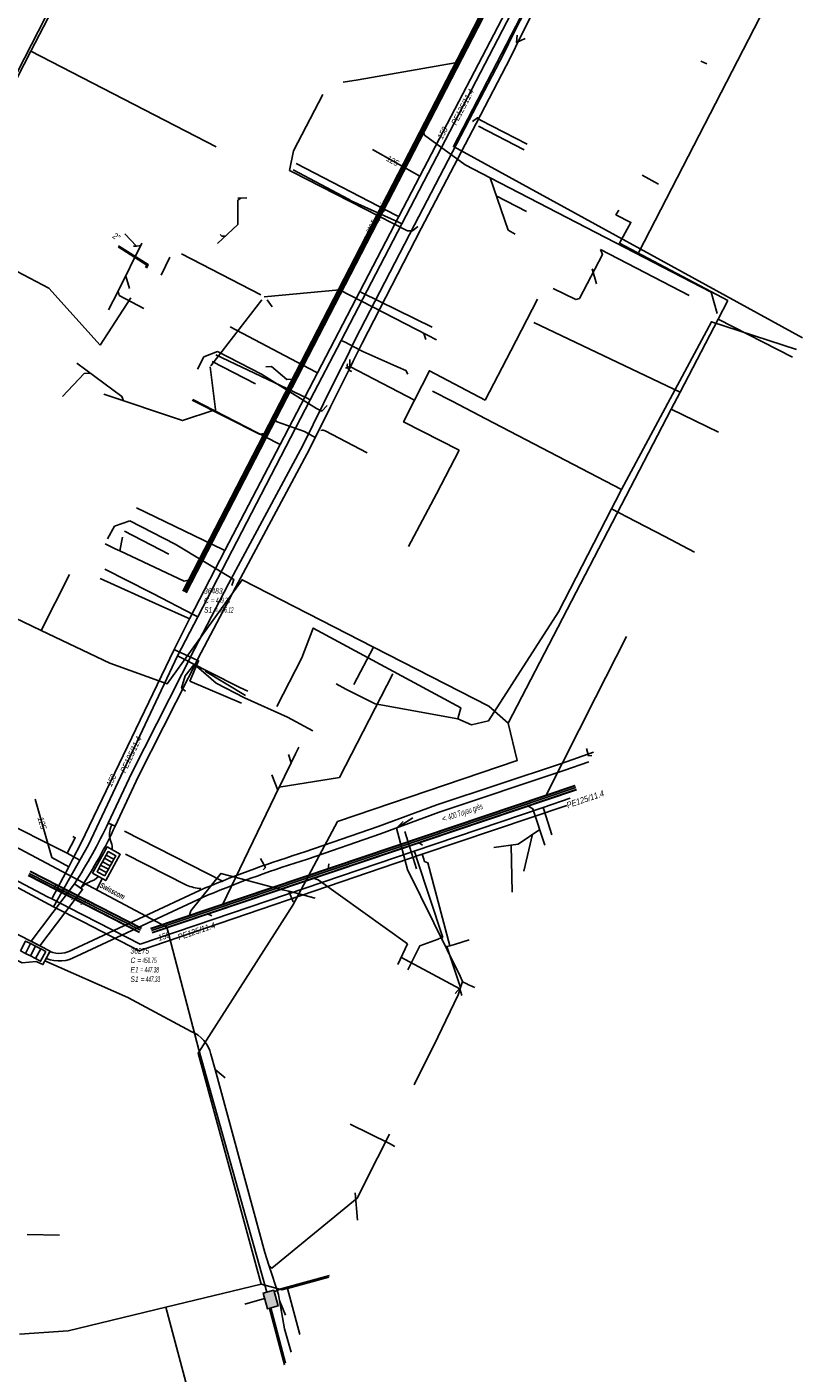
# Model space of a CAD drawing. Header units: metres. Extents: x 2695563 to 2696938, y 1260544 to 1262032.
# Tile 120 of 256: x 2696467 to 2696538, y 1260767 to 1260890. Entities that reach past the tile are written whole.
import ezdxf

# ---------------------------------------------------------------- set-up
doc = ezdxf.new("R2010")
doc.units = ezdxf.units.M
doc.header["$LTSCALE"] = 100
doc.linetypes.add('AUSGEZOGEN', pattern=[0])
doc.linetypes.add('STRICHLINIE2_S3', pattern=[0.25, 0.15, -0.1])
for name, color, linetype in [('Eau portable_Cadastre des conduites_Conduite', 171, 'AUSGEZOGEN'), ('Eau potable_Cadastre des conduites_Conduite_Texte', 171, 'AUSGEZOGEN'), ('EU_Cadastre des conduites', 24, 'AUSGEZOGEN'), ('EU_Cadastre des conduites – Texte', 7, 'AUSGEZOGEN'), ('EU_Cadastre des conduites_Regard normalisé – Texte', 24, 'AUSGEZOGEN'), ('Gaz_Cadastre des conduites_Conduite', 32, 'AUSGEZOGEN'), ('Gaz_Cadastre des conduites_Conduite_Texte', 32, 'AUSGEZOGEN'), ('Réseau électrique_Cadastre des conduite_Bord du tracé', 1, 'AUSGEZOGEN'), ('Réseau électrique_Cadastre des conduite_Tronçon de tracé', 1, 'AUSGEZOGEN'), ('Réseau électrique_Cadastre des conduite_Tronçon de tracé_Texte', 1, 'AUSGEZOGEN'), ('Réseau électrique_Cadastre des conduites_Ouvrage_Surface-Ligne-Point', 1, 'AUSGEZOGEN'), ('TV_Cadastre des conduites_CONDUITE', 92, 'AUSGEZOGEN'), ('Télécommunications_SW_Cadastre des conduites_Bord du tracé', 94, 'AUSGEZOGEN'), ('Télécommunications_SW_Cadastre des conduites_Ouvrage', 94, 'AUSGEZOGEN')]:
    doc.layers.add(name, color=color, linetype=linetype)
doc.styles.add('ARIAL', font='arial.ttf')
doc.styles.add('ARIALNARROW', font='ARIALN.TTF')
pattern_1 = [(0, (2703955, 1269100), (4050, 4050), [4050, -4050]), (90, (2703955, 1269100), (-4050, 4050), [4050, -4050])]
pattern_2 = [(0, (2708005, 1273150), (6075, 6075), [6075, -6075]), (90, (2708005, 1273150), (-6075, 6075), [6075, -6075])]

# ---------------------------------------------------------------- blocks, each defined once
blk = doc.blocks.new('COMPLEXOBJECT_1875')
at = {"layer": 'Réseau électrique_Cadastre des conduite_Bord du tracé', "color": 1, "linetype": 'AUSGEZOGEN', "transparency": 33554687}
for p, q in [((6474.12, 10817.32), (6473.49, 10817.62)), ((6470.38, 10812.06), (6470.96, 10811.66))]:
    blk.add_line(p, q, dxfattribs=at)
for centre, radius, start, end in [((6429.77, 10838.4), 48.4, 327.0258, 334.575), ((6429.62, 10838.48), 49.27, 327.0306, 334.5681)]:
    blk.add_arc(centre, radius, start, end, dxfattribs=at)
blk = doc.blocks.new('COMPLEXOBJECT_1877')
at = {"layer": 'Réseau électrique_Cadastre des conduite_Bord du tracé', "color": 1, "linetype": 'AUSGEZOGEN', "transparency": 33554687}
for p, q in [((6482.28, 10811.65), (6470.27, 10806.05)), ((6470.6, 10805.44), (6482.57, 10811.01)), ((6468.13, 10805.85), (6467.8, 10805.23))]:
    blk.add_line(p, q, dxfattribs=at)
for points in [[(6517.9, 10824.11), (6514.97, 10823.08), (6503.55, 10819.28), (6498.17, 10817.29), (6491.48, 10814.98)], [(6491.7, 10814.31), (6498.4, 10816.63), (6503.78, 10818.62), (6515.19, 10822.42), (6517.45, 10823.21)]]:
    blk.add_lwpolyline(points, dxfattribs=at)
for centre, radius, start, end in [((6521.8, 10716.82), 102.73, 107.1637, 112.6193), ((6521.81, 10716.74), 102.11, 107.1507, 112.6007), ((6469, 10808.07), 3.08, 247.0325, 301.3304), ((6469, 10808.07), 2.38, 248.4613, 302.2023)]:
    blk.add_arc(centre, radius, start, end, dxfattribs=at)
blk = doc.blocks.new('COMPLEXOBJECT_2136')
at = {"layer": 'Réseau électrique_Cadastre des conduite_Tronçon de tracé', "color": 1, "linetype": 'AUSGEZOGEN', "transparency": 33554687}
blk.add_line((6497.17, 10851.5), (6493.34, 10853.53), dxfattribs=at)
blk.add_arc((6493.11, 10853.1), 0.489, 62.2819, 109.8777, dxfattribs=at)
blk = doc.blocks.new('COMPLEXOBJECT_2741')
at = {"layer": 'Réseau électrique_Cadastre des conduite_Tronçon de tracé', "color": 1, "linetype": 'AUSGEZOGEN', "transparency": 33554687}
for centre, radius, start, end in [((6475.61, 10816.57), 2.01, 153.6168, 201.6259), ((6472.68, 10815.34), 1.16, 351.8584, 25.2031)]:
    blk.add_arc(centre, radius, start, end, dxfattribs=at)
blk = doc.blocks.new('COMPLEXOBJECT_2742')
at = {"layer": 'Réseau électrique_Cadastre des conduite_Tronçon de tracé', "color": 1, "linetype": 'AUSGEZOGEN', "transparency": 33554687}
for centre, radius, start, end in [((6471.11, 10814.21), 2.09, 288.4218, 314.5635), ((6472.25, 10810.74), 1.55, 108.0489, 144.6549)]:
    blk.add_arc(centre, radius, start, end, dxfattribs=at)
blk = doc.blocks.new('COMPLEXOBJECT_2745')
at = {"layer": 'Réseau électrique_Cadastre des conduite_Tronçon de tracé', "color": 1, "linetype": 'AUSGEZOGEN', "transparency": 33554687}
blk.add_line((6483.25, 10795.05), (6482.87, 10796.45), dxfattribs=at)
blk.add_lwpolyline([(6481.07, 10798.53), (6475.28, 10801.64), (6467.68, 10805.01)], dxfattribs=at)
blk.add_arc((6480, 10795.79), 2.94, 12.9023, 68.805, dxfattribs=at)
blk = doc.blocks.new('COMPLEXOBJECT_2748')
at = {"layer": 'Réseau électrique_Cadastre des conduite_Tronçon de tracé', "color": 1, "linetype": 'AUSGEZOGEN', "transparency": 33554687}
blk.add_line((6475.04, 10814.78), (6480.64, 10811.92), dxfattribs=at)
blk.add_arc((6482.5, 10816.99), 5.4, 249.7916, 264.0266, dxfattribs=at)

msp = doc.modelspace()

# ---------------------------------------------------------------- hatches: boundary and pattern name
at = {"layer": 'Réseau électrique_Cadastre des conduite_Bord du tracé', "lineweight": 18, "transparency": 33554687}
h = msp.add_hatch(dxfattribs=at)
h.set_pattern_fill('MUSTER', color=1, scale=6075, style=0, pattern_type=2)
h.set_pattern_definition(pattern_2)
h.paths.add_polyline_path([(2696474.45, 1260817.43), (2696475.09, 1260817.13), (2696477.22, 1260821.73), (2696481.8, 1260830.75), (2696482.96, 1260833.03), (2696486.08, 1260839), (2696492.88, 1260851.66), (2696494.79, 1260855.52), (2696496.46, 1260858.9), (2696496.87, 1260859.72), (2696497.68, 1260861.37), (2696503.1, 1260871.87), (2696508.11, 1260881.48), (2696511.26, 1260887.5), (2696512.17, 1260889.4), (2696515.24, 1260895.44), (2696520.61, 1260906.39), (2696524.48, 1260913.41), (2696523.87, 1260913.75), (2696519.99, 1260906.72), (2696514.61, 1260895.75), (2696511.54, 1260889.71), (2696510.63, 1260887.81), (2696507.49, 1260881.8), (2696502.48, 1260872.19), (2696497.06, 1260861.69), (2696496.24, 1260860.03), (2696495.84, 1260859.21), (2696494.16, 1260855.83), (2696492.26, 1260851.98), (2696485.46, 1260839.33), (2696482.34, 1260833.35), (2696481.18, 1260831.06), (2696476.59, 1260822.04)], flags=0)
h = msp.add_hatch(dxfattribs=at)
h.set_pattern_fill('MUSTER', color=1, scale=6075, style=0, pattern_type=2)
h.set_pattern_definition(pattern_2)
h.paths.add_polyline_path([(2696518.87, 1260823.92), (2696515.94, 1260822.89), (2696504.52, 1260819.09), (2696499.14, 1260817.1), (2696492.45, 1260814.79), (2696492.15, 1260814.69), (2696491.85, 1260814.6), (2696491.54, 1260814.5), (2696491.24, 1260814.41), (2696490.94, 1260814.31), (2696490.64, 1260814.21), (2696490.34, 1260814.11), (2696490.05, 1260814.01), (2696489.75, 1260813.91), (2696489.45, 1260813.81), (2696489.15, 1260813.71), (2696488.85, 1260813.6), (2696488.55, 1260813.5), (2696488.26, 1260813.39), (2696487.96, 1260813.29), (2696487.66, 1260813.18), (2696487.37, 1260813.07), (2696487.07, 1260812.96), (2696486.77, 1260812.85), (2696486.48, 1260812.74), (2696486.18, 1260812.63), (2696485.89, 1260812.52), (2696485.59, 1260812.4), (2696485.3, 1260812.29), (2696485.01, 1260812.17), (2696484.71, 1260812.06), (2696484.42, 1260811.94), (2696484.13, 1260811.82), (2696483.84, 1260811.7), (2696483.54, 1260811.58), (2696483.25, 1260811.46), (2696471.24, 1260805.86), (2696471.18, 1260805.83), (2696471.12, 1260805.79), (2696471.05, 1260805.76), (2696470.99, 1260805.73), (2696470.92, 1260805.7), (2696470.86, 1260805.67), (2696470.79, 1260805.64), (2696470.72, 1260805.62), (2696470.65, 1260805.6), (2696470.58, 1260805.58), (2696470.51, 1260805.56), (2696470.44, 1260805.54), (2696470.37, 1260805.53), (2696470.3, 1260805.52), (2696470.23, 1260805.51), (2696470.16, 1260805.5), (2696470.09, 1260805.5), (2696470.01, 1260805.5), (2696469.94, 1260805.5), (2696469.87, 1260805.5), (2696469.8, 1260805.5), (2696469.73, 1260805.51), (2696469.65, 1260805.52), (2696469.58, 1260805.53), (2696469.51, 1260805.54), (2696469.44, 1260805.56), (2696469.37, 1260805.57), (2696469.3, 1260805.59), (2696469.23, 1260805.62), (2696469.17, 1260805.64), (2696469.1, 1260805.66), (2696468.77, 1260805.04), (2696468.86, 1260805.01), (2696468.95, 1260804.97), (2696469.03, 1260804.94), (2696469.12, 1260804.92), (2696469.22, 1260804.89), (2696469.31, 1260804.87), (2696469.4, 1260804.85), (2696469.49, 1260804.84), (2696469.59, 1260804.82), (2696469.68, 1260804.81), (2696469.77, 1260804.8), (2696469.87, 1260804.8), (2696469.96, 1260804.8), (2696470.06, 1260804.8), (2696470.15, 1260804.8), (2696470.24, 1260804.81), (2696470.34, 1260804.82), (2696470.43, 1260804.83), (2696470.52, 1260804.85), (2696470.62, 1260804.87), (2696470.71, 1260804.89), (2696470.8, 1260804.91), (2696470.89, 1260804.94), (2696470.98, 1260804.97), (2696471.07, 1260805), (2696471.15, 1260805.03), (2696471.24, 1260805.07), (2696471.33, 1260805.11), (2696471.41, 1260805.15), (2696471.49, 1260805.2), (2696471.57, 1260805.25), (2696483.54, 1260810.82), (2696483.82, 1260810.94), (2696484.11, 1260811.06), (2696484.4, 1260811.18), (2696484.69, 1260811.3), (2696484.99, 1260811.41), (2696485.28, 1260811.53), (2696485.57, 1260811.64), (2696485.86, 1260811.76), (2696486.15, 1260811.87), (2696486.45, 1260811.98), (2696486.74, 1260812.09), (2696487.03, 1260812.2), (2696487.33, 1260812.31), (2696487.62, 1260812.42), (2696487.91, 1260812.53), (2696488.21, 1260812.63), (2696488.5, 1260812.74), (2696488.8, 1260812.84), (2696489.09, 1260812.95), (2696489.39, 1260813.05), (2696489.69, 1260813.15), (2696489.98, 1260813.25), (2696490.28, 1260813.35), (2696490.58, 1260813.45), (2696490.87, 1260813.55), (2696491.17, 1260813.65), (2696491.47, 1260813.75), (2696491.77, 1260813.84), (2696492.07, 1260813.94), (2696492.37, 1260814.03), (2696492.67, 1260814.12), (2696499.38, 1260816.44), (2696504.75, 1260818.43), (2696516.16, 1260822.23), (2696518.42, 1260823.02)], flags=0)
h = msp.add_hatch(dxfattribs=at)
h.set_pattern_fill('MUSTER', color=1, scale=6075, style=0, pattern_type=2)
h.set_pattern_definition(pattern_2)
h.paths.add_polyline_path([(2696475.09, 1260817.13), (2696474.46, 1260817.43), (2696474.37, 1260817.24), (2696474.28, 1260817.06), (2696474.19, 1260816.87), (2696474.1, 1260816.69), (2696474, 1260816.5), (2696473.91, 1260816.32), (2696473.82, 1260816.14), (2696473.72, 1260815.95), (2696473.63, 1260815.77), (2696473.53, 1260815.59), (2696473.44, 1260815.41), (2696473.34, 1260815.23), (2696473.24, 1260815.05), (2696473.14, 1260814.87), (2696473.04, 1260814.69), (2696472.94, 1260814.51), (2696472.84, 1260814.33), (2696472.74, 1260814.15), (2696472.64, 1260813.97), (2696472.53, 1260813.79), (2696472.43, 1260813.61), (2696472.32, 1260813.44), (2696472.22, 1260813.26), (2696472.11, 1260813.08), (2696472.01, 1260812.91), (2696471.9, 1260812.73), (2696471.79, 1260812.56), (2696471.68, 1260812.38), (2696471.57, 1260812.21), (2696471.46, 1260812.04), (2696471.35, 1260811.86), (2696471.93, 1260811.47), (2696472.04, 1260811.65), (2696472.15, 1260811.83), (2696472.27, 1260812), (2696472.38, 1260812.18), (2696472.49, 1260812.36), (2696472.6, 1260812.54), (2696472.71, 1260812.71), (2696472.81, 1260812.89), (2696472.92, 1260813.07), (2696473.03, 1260813.25), (2696473.13, 1260813.43), (2696473.24, 1260813.61), (2696473.34, 1260813.79), (2696473.45, 1260813.98), (2696473.55, 1260814.16), (2696473.65, 1260814.34), (2696473.75, 1260814.52), (2696473.85, 1260814.71), (2696473.95, 1260814.89), (2696474.05, 1260815.07), (2696474.15, 1260815.26), (2696474.25, 1260815.44), (2696474.34, 1260815.63), (2696474.44, 1260815.82), (2696474.53, 1260816), (2696474.63, 1260816.19), (2696474.72, 1260816.38), (2696474.82, 1260816.56), (2696474.91, 1260816.75), (2696475, 1260816.94)], flags=0)
h = msp.add_hatch(dxfattribs=at)
h.set_pattern_fill('MUSTER', color=1, scale=6075, style=0, pattern_type=2)
h.set_pattern_definition(pattern_2)
h.paths.add_polyline_path([(2696471.35, 1260811.86), (2696467.38, 1260806.61), (2696468.19, 1260806.19), (2696472.1, 1260811.36)], flags=0)
at = {"layer": 'Réseau électrique_Cadastre des conduites_Ouvrage_Surface-Ligne-Point', "lineweight": 18, "transparency": 33554687}
h = msp.add_hatch(dxfattribs=at)
h.set_pattern_fill('MUSTER', color=1, scale=4050, style=0, pattern_type=2)
h.set_pattern_definition(pattern_1)
h.paths.add_polyline_path([(2696472.99, 1260812.83), (2696474.21, 1260812.16), (2696475.54, 1260814.57), (2696474.34, 1260815.24)], flags=0)
h = msp.add_hatch(dxfattribs=at)
h.set_pattern_fill('MUSTER', color=1, scale=4050, style=0, pattern_type=2)
h.set_pattern_definition(pattern_1)
h.paths.add_polyline_path([(2696463.92, 1260806.06), (2696465.52, 1260805.15), (2696466.58, 1260804.62), (2696467.86, 1260804.77), (2696468.47, 1260804.47), (2696469.12, 1260805.71), (2696465.47, 1260807.6), (2696464.52, 1260807.32)], flags=0)
at = {"layer": 'Télécommunications_SW_Cadastre des conduites_Ouvrage', "transparency": 33554687}
msp.add_hatch(color=7, dxfattribs=at).paths.add_polyline_path([(2696489.59, 1260774.66), (2696488.62, 1260774.4), (2696489.02, 1260772.95), (2696489.99, 1260773.22)])

# ---------------------------------------------------------------- linework, layer by layer
at = {"layer": 'Eau portable_Cadastre des conduites_Conduite', "color": 7, "linetype": 'AUSGEZOGEN', "transparency": 33554687}
for p, q in [((2696502.98, 1260876.65), (2696512.65, 1260895.21)), ((2696502.98, 1260876.65), (2696498.64, 1260879.08)), ((2696500.84, 1260873.06), (2696491.66, 1260877.8)), ((2696501.04, 1260872.96), (2696502.98, 1260876.65)), ((2696497.48, 1260866.08), (2696501.04, 1260872.96)), ((2696501.04, 1260872.96), (2696500.84, 1260873.06)), ((2696493.61, 1260858.65), (2696497.48, 1260866.08)), ((2696497.48, 1260866.08), (2696497.68, 1260865.98)), ((2696497.68, 1260865.98), (2696504.08, 1260862.83)), ((2696493.41, 1260858.75), (2696485.6, 1260862.86)), ((2696490.19, 1260852.08), (2696493.61, 1260858.65)), ((2696493.61, 1260858.65), (2696493.41, 1260858.75)), ((2696490, 1260852.18), (2696482.19, 1260856.19)), ((2696485.13, 1260842.38), (2696490.19, 1260852.08)), ((2696490.19, 1260852.08), (2696490, 1260852.18)), ((2696484.93, 1260842.47), (2696477.03, 1260846.28)), ((2696481.89, 1260836.13), (2696485.13, 1260842.38)), ((2696485.13, 1260842.38), (2696484.93, 1260842.47)), ((2696479.1, 1260837.37), (2696473.69, 1260839.82)), ((2696481.69, 1260836.22), (2696479.1, 1260837.37)), ((2696480.47, 1260833.32), (2696481.89, 1260836.13)), ((2696481.89, 1260836.13), (2696481.69, 1260836.22)), ((2696471.95, 1260815.57), (2696480.47, 1260833.32)), ((2696480.47, 1260833.32), (2696480.67, 1260833.22)), ((2696481.92, 1260830.43), (2696486.65, 1260828.4)), ((2696502.46, 1260814.85), (2696514.26, 1260818.86)), ((2696514.26, 1260818.86), (2696516.74, 1260819.7)), ((2696514.26, 1260818.86), (2696514.32, 1260818.66)), ((2696514.32, 1260818.66), (2696515.06, 1260816.35)), ((2696471.18, 1260814.09), (2696471.95, 1260815.57)), ((2696502.46, 1260814.85), (2696502.53, 1260814.65)), ((2696502.53, 1260814.65), (2696502.66, 1260814.24)), ((2696502.66, 1260814.24), (2696505.06, 1260806.96)), ((2696469.27, 1260810.49), (2696471.94, 1260809.11)), ((2696471.94, 1260809.11), (2696472.17, 1260809)), ((2696504.75, 1260806.85), (2696504.65, 1260806.81)), ((2696505.06, 1260806.96), (2696504.75, 1260806.85))]:
    msp.add_line(p, q, dxfattribs=at)
for points in [[(2696475.34, 1260870.18), (2696477.98, 1260868.51), (2696477.86, 1260868.29)], [(2696480.67, 1260833.22), (2696482.71, 1260832.28), (2696481.92, 1260830.43)], [(2696470.83, 1260813.43), (2696469.29, 1260814.29), (2696467.76, 1260819.63)], [(2696469.27, 1260810.49), (2696468.89, 1260810.69), (2696465.78, 1260812.32), (2696464.33, 1260813.08), (2696461.73, 1260814.42)], [(2696469.27, 1260810.49), (2696470.83, 1260813.43), (2696471.18, 1260814.09)], [(2696472.17, 1260809), (2696477.36, 1260806.33), (2696502.46, 1260814.85)], [(2696504.65, 1260806.81), (2696502.96, 1260806.18), (2696501.86, 1260804)]]:
    msp.add_lwpolyline(points, dxfattribs=at)
at = {"layer": 'EU_Cadastre des conduites', "linetype": 'AUSGEZOGEN', "transparency": 33554687}
for p, q in [((2696481.28, 1260838.67), (2696519.8, 1260913.32)), ((2696481.29, 1260838.66), (2696519.81, 1260913.31)), ((2696481.31, 1260838.65), (2696519.83, 1260913.3)), ((2696481.54, 1260838.54), (2696520.06, 1260913.18)), ((2696481.56, 1260838.53), (2696520.08, 1260913.17)), ((2696481.58, 1260838.52), (2696520.1, 1260913.16)), ((2696517.16, 1260820.88), (2696478.32, 1260807.79)), ((2696517.17, 1260820.87), (2696478.33, 1260807.77)), ((2696517.18, 1260820.85), (2696478.33, 1260807.75)), ((2696517.29, 1260820.51), (2696478.45, 1260807.41)), ((2696517.3, 1260820.49), (2696478.45, 1260807.39)), ((2696517.3, 1260820.47), (2696478.46, 1260807.37)), ((2696477.29, 1260807.41), (2696467.11, 1260812.63)), ((2696477.3, 1260807.43), (2696467.12, 1260812.64)), ((2696477.31, 1260807.45), (2696467.13, 1260812.66)), ((2696477.48, 1260807.77), (2696467.3, 1260812.98)), ((2696477.49, 1260807.8), (2696467.31, 1260813.02)), ((2696477.49, 1260807.78), (2696467.31, 1260813))]:
    msp.add_line(p, q, dxfattribs=at)
at = {"layer": 'EU_Cadastre des conduites', "color": 255, "transparency": 33554687}
for p, q in [((2696481.43, 1260838.59), (2696519.95, 1260913.24)), ((2696517.23, 1260820.68), (2696478.39, 1260807.58)), ((2696477.39, 1260807.61), (2696467.21, 1260812.82))]:
    msp.add_line(p, q, dxfattribs=at)
at = {"layer": 'EU_Cadastre des conduites', "color": 24, "linetype": 'AUSGEZOGEN', "transparency": 33554687}
for p, q in [((2696523.01, 1260869.69), (2696538.32, 1260899.37)), ((2696529.23, 1260886.92), (2696528.68, 1260887.19)), ((2696524.81, 1260875.92), (2696523.32, 1260876.75)), ((2696511.04, 1260871.7), (2696509.4, 1260876.5)), ((2696486.31, 1260874.65), (2696487.13, 1260874.66)), ((2696512.74, 1260873.42), (2696509.96, 1260874.85)), ((2696484.45, 1260870.48), (2696486.3, 1260872.23)), ((2696511.68, 1260871.35), (2696511.04, 1260871.7)), ((2696476.77, 1260870.23), (2696477.01, 1260870.24)), ((2696479.29, 1260867.59), (2696480.08, 1260869.22)), ((2696481.16, 1260869.54), (2696488.42, 1260865.78)), ((2696527.61, 1260865.73), (2696519.49, 1260869.93)), ((2696519.15, 1260866.79), (2696518.73, 1260868.17)), ((2696476.39, 1260866.37), (2696476.04, 1260867.48)), ((2696474.48, 1260864.41), (2696475.36, 1260866.11)), ((2696488.71, 1260865.59), (2696495.6, 1260866.23)), ((2696483.84, 1260859.28), (2696488.49, 1260865.33)), ((2696489, 1260865.34), (2696489.45, 1260864.69)), ((2696503.52, 1260861.69), (2696503.34, 1260862.25)), ((2696483.76, 1260859.18), (2696484.3, 1260855.05)), ((2696493.45, 1260852.69), (2696492.42, 1260853.26)), ((2696475.74, 1260843.6), (2696475.5, 1260842.35)), ((2696490.93, 1260823.7), (2696491.19, 1260822.95)), ((2696489.41, 1260821.85), (2696489.97, 1260820.43)), ((2696511.96, 1260815.5), (2696513.95, 1260816.84)), ((2696512.47, 1260813.03), (2696513.29, 1260816.41)), ((2696503.22, 1260815.41), (2696502.8, 1260815.68)), ((2696509.75, 1260815.18), (2696511.96, 1260815.5)), ((2696511.43, 1260811.1), (2696511.34, 1260815.4)), ((2696486.29, 1260812.41), (2696484.75, 1260812.82)), ((2696494.65, 1260813.71), (2696494.56, 1260813.2)), ((2696490.39, 1260811.33), (2696486.29, 1260812.41)), ((2696491.37, 1260810.23), (2696490.97, 1260811.18)), ((2696483.94, 1260808.93), (2696483.47, 1260809.14)), ((2696500.94, 1260804.48), (2696501.84, 1260806.36)), ((2696469.99, 1260779.71), (2696467.03, 1260779.75))]:
    msp.add_line(p, q, dxfattribs=at)
for points in [[(2696495.94, 1260885.25), (2696497.31, 1260885.46), (2696506.19, 1260887.03)], [(2696507.1, 1260877.7), (2696503.38, 1260880.41), (2696503.28, 1260880.76)], [(2696530.17, 1260864.08), (2696529.64, 1260866.04), (2696509.4, 1260876.5), (2696507.1, 1260877.7)], [(2696486.3, 1260872.22), (2696486.31, 1260874.44), (2696486.59, 1260874.65)], [(2696477.7, 1260864.53), (2696475.45, 1260865.74), (2696475.36, 1260866.12), (2696477.53, 1260870.53)], [(2696475.96, 1260871.36), (2696477.02, 1260870.25), (2696477.42, 1260870.29)], [(2696484.7, 1260871.31), (2696484.85, 1260871.15), (2696485.18, 1260871.16)], [(2696515.17, 1260866.38), (2696517.25, 1260865.35), (2696517.57, 1260865.46), (2696519.69, 1260869.49), (2696519.49, 1260869.93)], [(2696504.49, 1260861.66), (2696503.67, 1260862.08), (2696495.6, 1260866.23)], [(2696471.57, 1260859.54), (2696475.69, 1260856.49), (2696475.85, 1260856.08)], [(2696470.26, 1260856.49), (2696472.25, 1260858.58), (2696472.78, 1260858.62)], [(2696488.87, 1260859.19), (2696489.4, 1260859.22), (2696490.79, 1260858.02), (2696491.25, 1260858.07)], [(2696474.04, 1260856.69), (2696481.24, 1260854.28), (2696484.03, 1260855.19)], [(2696482.13, 1260856.15), (2696488.29, 1260853.04), (2696488.68, 1260853.08)], [(2696492.42, 1260853.26), (2696489.83, 1260854.2), (2696489.69, 1260854.5)], [(2696474.15, 1260842.99), (2696475.09, 1260842.54), (2696475.5, 1260842.35), (2696481.38, 1260839.56), (2696481.77, 1260839.66)], [(2696521.88, 1260834.51), (2696519.05, 1260828.92), (2696514.54, 1260819.98)], [(2696500.5, 1260831.1), (2696495.6, 1260821.59), (2696490.1, 1260820.7)], [(2696491.9, 1260824.39), (2696491.58, 1260823.76), (2696491.19, 1260822.95), (2696489.97, 1260820.43), (2696490.1, 1260820.7), (2696484.9, 1260809.94)], [(2696514.41, 1260815.41), (2696513.31, 1260818.74), (2696512.79, 1260819.04)], [(2696484.79, 1260812.84), (2696482, 1260809.4), (2696481.86, 1260808.9)], [(2696493.39, 1260810.55), (2696490.97, 1260811.18), (2696490.39, 1260811.33)], [(2696501.84, 1260806.36), (2696493.66, 1260812.22), (2696493.13, 1260812.41)], [(2696506.8, 1260801.64), (2696506.62, 1260802.24), (2696501.23, 1260805.16)]]:
    msp.add_lwpolyline(points, dxfattribs=at)
at = {"layer": 'Gaz_Cadastre des conduites_Conduite', "color": 32, "linetype": 'AUSGEZOGEN', "transparency": 33554687}
for p, q in [((2696501.31, 1260872.29), (2696513.21, 1260895.16)), ((2696491.36, 1260877.23), (2696496.43, 1260874.53)), ((2696496.43, 1260874.53), (2696496.69, 1260874.39)), ((2696500.95, 1260872.46), (2696496.69, 1260874.39)), ((2696495.76, 1260861.62), (2696501.31, 1260872.29)), ((2696501.31, 1260872.29), (2696500.95, 1260872.46)), ((2696492.93, 1260856.18), (2696495.76, 1260861.62)), ((2696495.76, 1260861.62), (2696496.12, 1260861.44)), ((2696496.12, 1260861.44), (2696497.5, 1260860.72)), ((2696497.5, 1260860.72), (2696497.76, 1260860.6)), ((2696497.76, 1260860.6), (2696500.77, 1260859.26)), ((2696492.58, 1260856.35), (2696484.28, 1260860.3)), ((2696500.77, 1260859.26), (2696500.99, 1260859.16)), ((2696482.63, 1260836.32), (2696492.93, 1260856.18)), ((2696492.93, 1260856.18), (2696492.58, 1260856.35)), ((2696478.28, 1260838.57), (2696474.13, 1260840.67)), ((2696478.52, 1260838.45), (2696478.28, 1260838.57)), ((2696482.29, 1260836.5), (2696478.52, 1260838.45)), ((2696480.77, 1260832.75), (2696482.63, 1260836.32)), ((2696482.63, 1260836.32), (2696482.29, 1260836.5)), ((2696472.65, 1260815.44), (2696480.77, 1260832.75)), ((2696480.77, 1260832.75), (2696481.04, 1260832.62)), ((2696481.04, 1260832.62), (2696482.77, 1260831.73)), ((2696482.77, 1260831.73), (2696483.04, 1260831.59)), ((2696483.04, 1260831.59), (2696483.66, 1260831.28)), ((2696483.66, 1260831.28), (2696486.5, 1260829.84)), ((2696486.5, 1260829.84), (2696487.21, 1260829.49)), ((2696503.17, 1260814.58), (2696516.41, 1260819.04)), ((2696469.44, 1260809.77), (2696472.65, 1260815.44)), ((2696503.17, 1260814.58), (2696503.29, 1260814.22)), ((2696469.44, 1260809.77), (2696472.15, 1260808.38)), ((2696506.14, 1260806.32), (2696507.48, 1260806.73)), ((2696505.71, 1260806.2), (2696505.94, 1260806.26)), ((2696505.94, 1260806.26), (2696506.14, 1260806.32))]:
    msp.add_line(p, q, dxfattribs=at)
for points in [[(2696475.38, 1260870.27), (2696478.11, 1260868.55), (2696477.95, 1260868.24)], [(2696500.99, 1260859.16), (2696501.69, 1260858.85), (2696501.86, 1260858.52)], [(2696472.15, 1260808.38), (2696477.26, 1260805.74), (2696503.17, 1260814.58)], [(2696503.29, 1260814.22), (2696503.4, 1260813.9), (2696503.69, 1260813.8), (2696505.71, 1260806.2)], [(2696463.49, 1260812.88), (2696463.83, 1260812.72), (2696465.06, 1260812.11), (2696469.44, 1260809.77)], [(2696505.71, 1260806.2), (2696505.43, 1260806.13), (2696506.68, 1260802.39), (2696506.2, 1260801.84)]]:
    msp.add_lwpolyline(points, dxfattribs=at)
at = {"layer": 'Réseau électrique_Cadastre des conduite_Bord du tracé', "color": 1, "linetype": 'AUSGEZOGEN', "transparency": 33554687}
msp.add_lwpolyline([(2696514.61, 1260895.75), (2696511.54, 1260889.71), (2696510.63, 1260887.81), (2696507.49, 1260881.8), (2696502.48, 1260872.19), (2696497.06, 1260861.69), (2696496.24, 1260860.03), (2696495.84, 1260859.21), (2696494.16, 1260855.83), (2696492.26, 1260851.98), (2696485.46, 1260839.33), (2696482.34, 1260833.35), (2696481.18, 1260831.06), (2696476.59, 1260822.04), (2696474.45, 1260817.43), (2696474.45, 1260817.43), (2696475.09, 1260817.13), (2696477.22, 1260821.73), (2696481.8, 1260830.75), (2696482.96, 1260833.03), (2696486.08, 1260839), (2696492.88, 1260851.66), (2696494.79, 1260855.52), (2696496.46, 1260858.9), (2696496.87, 1260859.72), (2696497.68, 1260861.37), (2696503.1, 1260871.87), (2696508.11, 1260881.48), (2696511.26, 1260887.5), (2696512.17, 1260889.4), (2696515.24, 1260895.44)], dxfattribs=at)
msp.add_lwpolyline([(2696471.35, 1260811.86), (2696467.38, 1260806.61), (2696468.19, 1260806.19), (2696472.1, 1260811.36), (2696471.35, 1260811.86)], close=True, dxfattribs=at)
at = {"layer": 'Réseau électrique_Cadastre des conduite_Tronçon de tracé', "color": 1, "linetype": 'AUSGEZOGEN', "transparency": 33554687}
for p, q in [((2696491.4, 1260878.96), (2696494.09, 1260884.12)), ((2696512.53, 1260879.05), (2696508.34, 1260881.24)), ((2696496.59, 1260874.34), (2696491.28, 1260877.06)), ((2696511.29, 1260860.65), (2696513.75, 1260865.38)), ((2696484.43, 1260860.59), (2696483.2, 1260860.1)), ((2696488.46, 1260858.51), (2696484.43, 1260860.59)), ((2696508.95, 1260856.15), (2696511.29, 1260860.65)), ((2696483.2, 1260860.1), (2696482.6, 1260858.97)), ((2696487.93, 1260857.63), (2696483.96, 1260859.68)), ((2696496.57, 1260859.21), (2696496.55, 1260859.87)), ((2696496.15, 1260859.06), (2696496.57, 1260859.21)), ((2696501.02, 1260856.9), (2696496.57, 1260859.21)), ((2696502.48, 1260856.14), (2696501.02, 1260856.9)), ((2696504.5, 1260847.58), (2696506.58, 1260851.58)), ((2696501.94, 1260842.75), (2696504.5, 1260847.58)), ((2696475.03, 1260844.61), (2696474.39, 1260843.44)), ((2696476.42, 1260845.09), (2696475.03, 1260844.61)), ((2696480.56, 1260842.95), (2696476.42, 1260845.09)), ((2696479.99, 1260842.04), (2696475.93, 1260844.15)), ((2696487.01, 1260829.1), (2696483.33, 1260831.33)), ((2696490.84, 1260827.12), (2696486.91, 1260828.9)), ((2696493.16, 1260825.88), (2696490.84, 1260827.12)), ((2696470.69, 1260814.68), (2696460.61, 1260819.74)), ((2696500.82, 1260816.97), (2696502.33, 1260817.91)), ((2696500.82, 1260816.97), (2696501.44, 1260817.58)), ((2696484.95, 1260812.07), (2696475.92, 1260816.68)), ((2696502.67, 1260813.24), (2696501.58, 1260816.67)), ((2696471.78, 1260814.07), (2696470.69, 1260814.68)), ((2696506.47, 1260801.71), (2696506.86, 1260802.93)), ((2696504.6, 1260797.82), (2696506.47, 1260801.71)), ((2696502.44, 1260793.46), (2696504.6, 1260797.82)), ((2696485.14, 1260794.11), (2696484.22, 1260794.86)), ((2696498, 1260784.62), (2696500.18, 1260788.96)), ((2696497.38, 1260783.35), (2696498, 1260784.62)), ((2696490.68, 1260772.37), (2696490.13, 1260773.73))]:
    msp.add_line(p, q, dxfattribs=at)
at = {"layer": 'Réseau électrique_Cadastre des conduite_Tronçon de tracé', "color": 1, "linetype": 'STRICHLINIE2_S3', "transparency": 33554687}
msp.add_line((2696473.37, 1260811.32), (2696473.9, 1260812.33), dxfattribs=at)
at = {"layer": 'Réseau électrique_Cadastre des conduite_Tronçon de tracé', "color": 1, "linetype": 'AUSGEZOGEN', "transparency": 33554687}
for points in [[(2696512.62, 1260889.26), (2696511.81, 1260888.89), (2696511.86, 1260889.56)], [(2696512.8, 1260879.59), (2696508.53, 1260881.78), (2696508.24, 1260882), (2696507.8, 1260881.64)], [(2696491.28, 1260877.06), (2696491.05, 1260877.17), (2696491.4, 1260878.96)], [(2696502.79, 1260872.03), (2696502.29, 1260871.66), (2696501.85, 1260871.64), (2696496.59, 1260874.34)], [(2696494.48, 1260855.67), (2696493.98, 1260855.15), (2696493.52, 1260855.37), (2696488.46, 1260858.51)], [(2696508.95, 1260856.15), (2696503.84, 1260858.83), (2696502.48, 1260856.14)], [(2696506.58, 1260851.58), (2696501.48, 1260854.15), (2696502.48, 1260856.14)], [(2696485.77, 1260839.17), (2696485.94, 1260839.74), (2696480.56, 1260842.95)], [(2696486.91, 1260828.9), (2696484.32, 1260830.23), (2696482.74, 1260831.61), (2696482.27, 1260831.92), (2696481.49, 1260830.9)], [(2696481.52, 1260829.49), (2696481.15, 1260829.79), (2696481.49, 1260830.9)], [(2696518.72, 1260823.62), (2696518.41, 1260823.59), (2696518.21, 1260824.26)], [(2696470.69, 1260814.68), (2696471.43, 1260816.09), (2696471.19, 1260816.21)], [(2696506.86, 1260802.93), (2696506.67, 1260803.42), (2696501.83, 1260813.18), (2696500.82, 1260816.97)], [(2696488.63, 1260813.16), (2696488.83, 1260813.36), (2696488.38, 1260814.19)], [(2696489.15, 1260776.97), (2696488.77, 1260778.12), (2696484.22, 1260794.86)], [(2696489.15, 1260776.97), (2696489.42, 1260776.68), (2696497.24, 1260783.08), (2696497.38, 1260783.35)], [(2696490.13, 1260773.73), (2696490.04, 1260774.26), (2696489.15, 1260776.97)], [(2696491.18, 1260768.99), (2696490.57, 1260771.12), (2696490.13, 1260773.73)]]:
    msp.add_lwpolyline(points, dxfattribs=at)
for centre, radius, start, end in [((2696496.85, 1260859.29), 0.526, 160.1876, 258.8566), ((2696513.72, 1260815.87), 14.66, 242.0656, 247.0617)]:
    msp.add_arc(centre, radius, start, end, dxfattribs=at)
at = {"layer": 'Réseau électrique_Cadastre des conduites_Ouvrage_Surface-Ligne-Point', "color": 1, "linetype": 'AUSGEZOGEN', "transparency": 33554687}
for points in [[(2696472.99, 1260812.83), (2696474.21, 1260812.16), (2696475.54, 1260814.57), (2696474.34, 1260815.24), (2696472.99, 1260812.83)], [(2696474.46, 1260813.2), (2696474.62, 1260813.5), (2696473.92, 1260813.89), (2696473.75, 1260813.58), (2696474.46, 1260813.2)], [(2696474.62, 1260813.5), (2696474.79, 1260813.81), (2696474.09, 1260814.2), (2696473.92, 1260813.89), (2696474.62, 1260813.5)], [(2696474.79, 1260813.81), (2696474.96, 1260814.12), (2696474.26, 1260814.5), (2696474.09, 1260814.2), (2696474.79, 1260813.81)], [(2696474.96, 1260814.12), (2696475.13, 1260814.43), (2696474.43, 1260814.81), (2696474.26, 1260814.5), (2696474.96, 1260814.12)], [(2696474.12, 1260812.59), (2696474.29, 1260812.89), (2696473.58, 1260813.28), (2696473.42, 1260812.97), (2696474.12, 1260812.59)], [(2696474.29, 1260812.89), (2696474.46, 1260813.2), (2696473.75, 1260813.58), (2696473.58, 1260813.28), (2696474.29, 1260812.89)], [(2696463.92, 1260806.06), (2696465.52, 1260805.15), (2696466.58, 1260804.62), (2696467.86, 1260804.77), (2696468.47, 1260804.47), (2696469.12, 1260805.71), (2696465.47, 1260807.6), (2696464.52, 1260807.32), (2696463.92, 1260806.06)], [(2696466.42, 1260805.74), (2696466.88, 1260805.5), (2696467.34, 1260806.39), (2696466.88, 1260806.62), (2696466.42, 1260805.74)], [(2696466.88, 1260805.5), (2696467.34, 1260805.26), (2696467.8, 1260806.15), (2696467.34, 1260806.39), (2696466.88, 1260805.5)], [(2696467.34, 1260805.26), (2696467.8, 1260805.02), (2696468.26, 1260805.91), (2696467.8, 1260806.15), (2696467.34, 1260805.26)], [(2696467.8, 1260805.02), (2696468.25, 1260804.78), (2696468.72, 1260805.67), (2696468.26, 1260805.91), (2696467.8, 1260805.02)]]:
    msp.add_lwpolyline(points, close=True, dxfattribs=at)
at = {"layer": 'TV_Cadastre des conduites_CONDUITE', "color": 92, "linetype": 'AUSGEZOGEN', "transparency": 33554687}
for p, q in [((2696463.34, 1260880.29), (2696467.37, 1260888.08)), ((2696484.31, 1260879.32), (2696467.37, 1260888.08)), ((2696476.5, 1260865.5), (2696473.69, 1260861.19)), ((2696531.15, 1260865.27), (2696530.27, 1260863.57)), ((2696513.4, 1260863.26), (2696526.79, 1260856.87)), ((2696530.27, 1260863.57), (2696526.79, 1260856.87)), ((2696530.27, 1260863.57), (2696537.09, 1260860.07)), ((2696526.79, 1260856.87), (2696525.98, 1260855.32)), ((2696525.98, 1260855.32), (2696511.05, 1260826.57)), ((2696525.98, 1260855.32), (2696530.29, 1260853.2)), ((2696456.52, 1260840.71), (2696468.3, 1260835.07)), ((2696470.89, 1260840.17), (2696468.3, 1260835.07)), ((2696498.73, 1260833.54), (2696496.92, 1260830.12)), ((2696497.04, 1260783.57), (2696497.26, 1260781.06)), ((2696494.64, 1260775.86), (2696490.85, 1260774.83)), ((2696488.43, 1260775.23), (2696479.71, 1260773.12)), ((2696490.85, 1260774.83), (2696491.99, 1260770.6))]:
    msp.add_line(p, q, dxfattribs=at)
for points in [[(2696467.37, 1260888.08), (2696473.58, 1260900.07), (2696476.34, 1260905.72), (2696479.35, 1260910.33), (2696480.84, 1260913.09)], [(2696521.17, 1260873.55), (2696520.92, 1260873.12), (2696522.29, 1260872.42), (2696521.24, 1260870.51), (2696531.15, 1260865.27)], [(2696473.69, 1260861.19), (2696469.02, 1260866.4), (2696460.87, 1260870.68), (2696460.29, 1260870.56)], [(2696468.3, 1260835.07), (2696474.59, 1260832.07), (2696479.83, 1260830.16), (2696486.69, 1260839.7), (2696498.73, 1260833.54)], [(2696498.73, 1260833.54), (2696509.27, 1260828.14), (2696511.05, 1260826.57)], [(2696488.43, 1260775.23), (2696482.67, 1260796.35), (2696491.35, 1260809.9), (2696495.44, 1260817.56), (2696511.86, 1260823.15), (2696511.05, 1260826.57)], [(2696490.85, 1260774.83), (2696490.37, 1260774.7), (2696488.43, 1260775.23)], [(2696479.71, 1260773.12), (2696470.78, 1260770.95), (2696466.33, 1260770.63)], [(2696485.02, 1260761.53), (2696482.29, 1260763.51), (2696479.71, 1260773.12)]]:
    msp.add_lwpolyline(points, dxfattribs=at)
at = {"layer": 'Télécommunications_SW_Cadastre des conduites_Bord du tracé', "color": 94, "linetype": 'AUSGEZOGEN', "transparency": 33554687}
for p, q in [((2696488.76, 1260773.9), (2696486.96, 1260773.39)), ((2696490.59, 1260767.82), (2696489.21, 1260773)), ((2696490.67, 1260767.98), (2696489.34, 1260773.04))]:
    msp.add_line(p, q, dxfattribs=at)
for points in [[(2696447.85, 1260856.69), (2696449.63, 1260855.77), (2696450.34, 1260855.41), (2696473.08, 1260899.81), (2696474.22, 1260902.05)], [(2696537.98, 1260861.84), (2696506.04, 1260879.35), (2696515.71, 1260898.08)], [(2696521.44, 1260847.96), (2696529.67, 1260863.32), (2696537.44, 1260860.77)], [(2696521.44, 1260847.96), (2696509.02, 1260854.43), (2696505.92, 1260856.04), (2696504.14, 1260856.97)], [(2696521.44, 1260847.96), (2696520.88, 1260846.9), (2696520.52, 1260846.19)], [(2696506.45, 1260826.96), (2696507.68, 1260826.43), (2696509.26, 1260826.8), (2696515.66, 1260836.76), (2696520.52, 1260846.19)], [(2696520.52, 1260846.19), (2696522.73, 1260845.03), (2696525.39, 1260843.65), (2696528.1, 1260842.24)], [(2696489.89, 1260828.11), (2696492.17, 1260832.56), (2696493.21, 1260835.28), (2696506.73, 1260827.99), (2696506.45, 1260826.96)], [(2696506.45, 1260826.96), (2696498.87, 1260828.34), (2696496.2, 1260829.7), (2696495.31, 1260830.16)], [(2696488.95, 1260774.49), (2696482.74, 1260796.68), (2696479.82, 1260807.9), (2696462.06, 1260817.32)], [(2696500.67, 1260787.82), (2696500.18, 1260788.08), (2696496.6, 1260789.87)], [(2696494.71, 1260776), (2696490.23, 1260774.79), (2696489.63, 1260774.52)]]:
    msp.add_lwpolyline(points, dxfattribs=at)
at = {"layer": 'Télécommunications_SW_Cadastre des conduites_Ouvrage', "color": 94, "transparency": 33554687}
msp.add_lwpolyline([(2696489.59, 1260774.66), (2696488.62, 1260774.4), (2696489.02, 1260772.95), (2696489.99, 1260773.22), (2696489.59, 1260774.66)], close=True, dxfattribs=at)

# ---------------------------------------------------------------- block references
at = {"layer": 'Réseau électrique_Cadastre des conduite_Bord du tracé', "color": 1, "linetype": 'AUSGEZOGEN', "lineweight": -3, "transparency": 33554687}
for name in ['COMPLEXOBJECT_1877', 'COMPLEXOBJECT_1875']:
    msp.add_blockref(name, (2690000.97, 1249999.81), dxfattribs=at)
at = {"layer": 'Réseau électrique_Cadastre des conduite_Tronçon de tracé', "color": 1, "linetype": 'AUSGEZOGEN', "lineweight": -3, "transparency": 33554687}
for name in ['COMPLEXOBJECT_2136', 'COMPLEXOBJECT_2741', 'COMPLEXOBJECT_2748', 'COMPLEXOBJECT_2742', 'COMPLEXOBJECT_2745']:
    msp.add_blockref(name, (2690000.97, 1249999.81), dxfattribs=at)

# ---------------------------------------------------------------- texts
at = {"layer": 'Eau potable_Cadastre des conduites_Conduite_Texte', "color": 7, "transparency": 33554687, "char_height": 0.5543, "width": 1.1001, "attachment_point": 5, "style": 'ARIAL'}
for s, insert, rotation in [('\\A1;{\\fArial|i1|b0;\\H0.554263;\\W0.700000;\\C7;150}\\P', (2696505.05, 1260880.6), 62.4933), ('\\A1;{\\fArial|i1|b0;\\H0.554263;\\W0.700000;\\C7;125}\\P', (2696500.47, 1260878.05), 330.7266), ('\\A1;{\\fArial|i1|b0;\\H0.554263;\\W0.700000;\\C7;150}\\P', (2696474.73, 1260821.34), 64.3716), ('\\A1;{\\fArial|i1|b0;\\H0.554263;\\W0.700000;\\C7;125}\\P', (2696468.39, 1260817.43), 285.9705), ('\\A1;{\\fArial|i1|b0;\\H0.554263;\\W0.700000;\\C7;150}\\P', (2696479.56, 1260807.07), 18.7506)]:
    msp.add_mtext(s, dxfattribs=dict(at, insert=insert, rotation=rotation))
at = {"layer": 'EU_Cadastre des conduites – Texte', "color": 24, "transparency": 33554687, "char_height": 0.5571, "width": 6, "attachment_point": 5, "style": 'ARIAL'}
for s, insert, rotation in [('\\A1;{\\fArial|b0|i1|c0|p34;\\W0.7;> \\W0.49;300 Tuyau grès}', (2696498.96, 1260872.62), 62.9928), ('\\A1;{\\fArial|b0|i1|c0|p34;\\W0.7;< \\W0.49;400 Tuyau grès}', (2696506.87, 1260818.31), 18.4905), ('\\A1;{\\fArial|b0|i1|c0|p34;\\W0.7;< \\W0.49;400 Tuyau grès}', (2696471.1, 1260810.77), 333.2034)]:
    msp.add_mtext(s, dxfattribs=dict(at, insert=insert, rotation=rotation))
at = {"layer": 'EU_Cadastre des conduites_Regard normalisé – Texte', "color": 24, "transparency": 33554687, "char_height": 0.5064, "attachment_point": 1, "line_spacing_factor": 1.024096, "style": 'ARIAL'}
for s, insert, width in [('\\A1;{\\fArial|b0|i1|c0|p34;\\W0.69464;36483}\\P{\\fArial|b0|i1|c0|p34;\\H0.99721x;\\W0.69464;C =\\W0.48625; 449.33}\\P{\\fArial|b0|i1|c0|p34;\\H0.99721x;\\W0.69464;S1 =\\W0.48625; 446.12}', (2696483.21, 1260838.93), 2.8386), ('\\A1;{\\fArial|b0|i1|c0|p34;\\W0.69564;36275}\\P{\\fArial|b0|i1|c0|p34;\\H0.99721x;\\W0.69564;C =\\W0.48695; 450.75}\\P{\\fArial|b0|i1|c0|p34;\\H0.99721x;\\W0.69564;E1 \\W0.48695;= 447.38}\\P{\\fArial|b0|i1|c0|p34;\\H0.99721x;\\W0.69564;S1 =\\W0.48695; 447.33}', (2696476.48, 1260805.98), 2.8427)]:
    msp.add_mtext(s, dxfattribs=dict(at, insert=insert, width=width))
at = {"layer": 'Gaz_Cadastre des conduites_Conduite_Texte', "color": 32, "transparency": 33554687, "char_height": 0.5583, "attachment_point": 5, "style": 'ARIAL'}
for s, insert, width, rotation in [('\\A1;{\\fArial|i1|b0;\\H0.558250;\\W0.700000;\\C32;PE125/11.4}\\P', (2696506.88, 1260882.98), 3.0557, 62.5131), ('\\A1;{\\fArial|i1|b0;\\H0.558250;\\W0.700000;\\C32;2"}\\P', (2696475.2, 1260871.11), 0.6963, 327.942), ('\\A1;{\\fArial|i1|b0;\\H0.558250;\\W0.700000;\\C32;PE125/11.4}\\P', (2696476.53, 1260823.7), 3.0557, 64.8756), ('\\A1;{\\fArial|i1|b0;\\H0.558250;\\W0.700000;\\C32;PE125/11.4}\\P', (2696518.11, 1260819.61), 3.0557, 18.6282), ('\\A1;{\\fArial|i1|b0;\\H0.558250;\\W0.700000;\\C32;PE125/11.4}\\P', (2696482.52, 1260807.53), 3.0557, 18.8343)]:
    msp.add_mtext(s, dxfattribs=dict(at, insert=insert, width=width, rotation=rotation))
at = {"layer": 'Réseau électrique_Cadastre des conduite_Tronçon de tracé_Texte', "color": 1, "transparency": 33554687, "insert": (2696473.73, 1260811.79), "char_height": 0.5075, "width": 2.1753, "attachment_point": 4, "rotation": 332.0604, "style": 'ARIALNARROW'}
msp.add_mtext('\\A1;{\\fArial Narrow|i1|b1;\\H0.507500;\\W0.700000;\\C1;Swisscom}\\P', dxfattribs=at)

doc.saveas('drawing.dxf')
